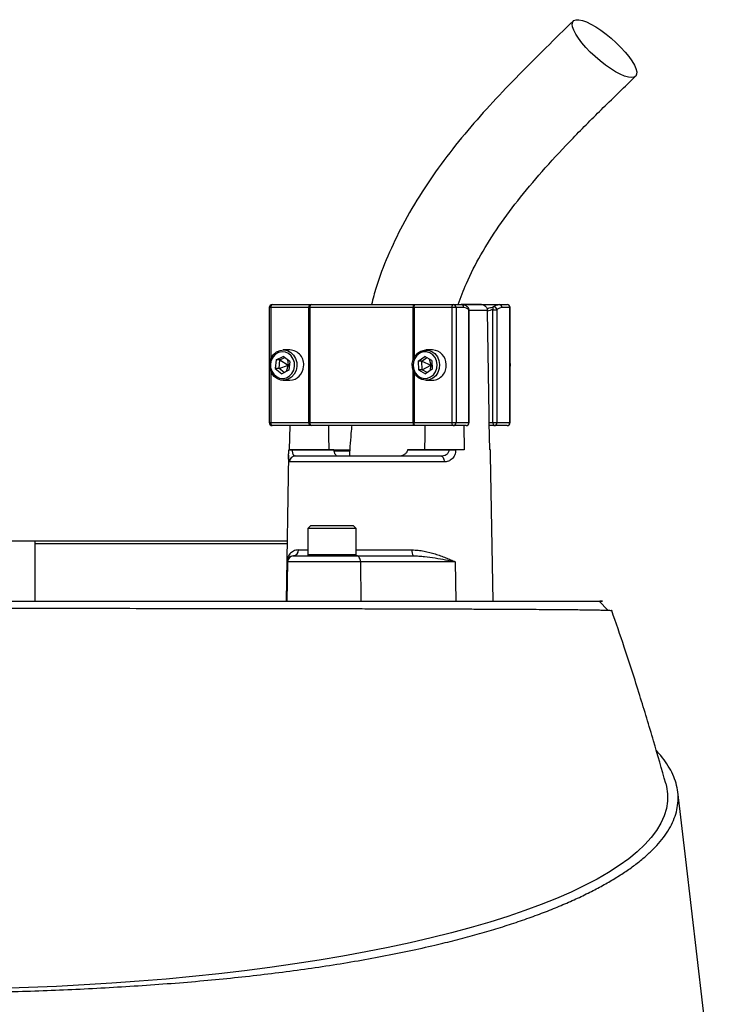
# Model space of a CAD drawing. Header units: millimetres. Extents: x 2379 to 4557, y 1046 to 5834.
# Tile 7 of 8: x 3687 to 4146, y 4688 to 5338. Entities that reach past the tile are written whole.
import ezdxf

# ---------------------------------------------------------------- set-up
doc = ezdxf.new("R2010")
doc.units = ezdxf.units.MM
doc.header["$LTSCALE"] = 2

msp = doc.modelspace()

# ---------------------------------------------------------------- linework, layer by layer
at = {"color": 7, "linetype": 'Continuous', "lineweight": 25}
for p, q in [((3853.81, 5150.1), (3878.9, 5150.1)), ((3878.9, 5150.1), (3879.93, 5150.1)), ((3879.93, 5150.1), (3947.16, 5150.1)), ((3947.16, 5150.1), (3948.35, 5150.1)), ((3948.35, 5150.1), (3973.44, 5150.1)), ((3973.44, 5150.1), (3978.56, 5150.1)), ((3978.67, 5150.1), (4003.83, 5150.1)), ((3992.14, 5150.1), (3978.81, 5150.1)), ((4003.83, 5150.1), (4008.94, 5150.1)), ((3851.81, 5148.1), (3851.81, 5072.1)), ((3878.06, 5148.1), (3852.97, 5148.1)), ((3878.57, 5148.1), (3878.06, 5148.1)), ((3878.06, 5072.1), (3878.06, 5148.1)), ((3946.91, 5148.1), (3878.57, 5148.1)), ((3878.57, 5148.1), (3878.57, 5072.1)), ((3947.51, 5148.1), (3946.91, 5148.1)), ((3972.6, 5148.1), (3947.51, 5148.1)), ((3975.26, 5148.1), (3972.6, 5148.1)), ((3972.6, 5072.1), (3972.6, 5148.1)), ((3975.26, 5148.1), (3975.26, 5072.1)), ((3980.37, 5148.1), (3975.26, 5148.1)), ((3983.71, 5072.1), (3983.71, 5146.7)), ((3983.9, 5072.1), (3983.9, 5146.7)), ((3995.96, 5145.76), (3995.95, 5146.17)), ((3999.65, 5072.1), (3999.65, 5146.7)), ((3999.65, 5146.7), (4002.3, 5146.7)), ((4002.3, 5146.7), (4002.3, 5072.1)), ((4010.76, 5148.1), (4005.64, 5148.1)), ((4010.76, 5072.1), (4010.76, 5148.1)), ((4010.94, 5072.1), (4010.94, 5148.1)), ((3865.44, 5120.1), (3861.09, 5120.1)), ((3959.7, 5120.1), (3955.35, 5120.1)), ((3856.34, 5113.48), (3855.81, 5107.74)), ((3856.34, 5113.48), (3861.12, 5115.85)), ((3858.88, 5113.48), (3856.34, 5113.48)), ((3858.34, 5107.74), (3858.88, 5113.48)), ((3858.88, 5113.48), (3862.09, 5115.07)), ((3858.88, 5113.48), (3864.34, 5110.1)), ((3865.36, 5112.47), (3861.12, 5115.85)), ((3863.92, 5113.61), (3864.34, 5110.1)), ((3865.36, 5112.47), (3864.83, 5106.72)), ((3950.21, 5112.79), (3954.63, 5115.87)), ((3950.21, 5112.79), (3950.42, 5107.02)), ((3952.74, 5112.79), (3950.21, 5112.79)), ((3952.74, 5112.79), (3956.02, 5115.07)), ((3952.95, 5107.02), (3952.74, 5112.79)), ((3952.74, 5112.79), (3958.6, 5110.1)), ((3959.26, 5113.19), (3954.63, 5115.87)), ((3957.59, 5114.16), (3958.6, 5110.1)), ((3959.26, 5113.19), (3959.47, 5107.42)), ((4011.31, 5110.34), (4010.94, 5112.29)), ((3855.81, 5107.74), (3860.05, 5104.36)), ((3858.34, 5107.74), (3855.81, 5107.74)), ((3858.34, 5107.74), (3864.34, 5110.1)), ((3861.62, 5105.13), (3858.34, 5107.74)), ((3864.83, 5106.72), (3860.05, 5104.36)), ((3864.34, 5110.1), (3863.04, 5105.84)), ((3864.34, 5110.1), (3865.19, 5110.67)), ((3864.34, 5110.1), (3865.06, 5109.29)), ((3950.42, 5107.02), (3955.05, 5104.33)), ((3952.95, 5107.02), (3950.42, 5107.02)), ((3952.95, 5107.02), (3958.6, 5110.1)), ((3956.2, 5105.14), (3952.95, 5107.02)), ((3959.47, 5107.42), (3955.05, 5104.33)), ((3958.6, 5110.1), (3957.94, 5106.35)), ((3958.6, 5110.1), (3959.35, 5110.83)), ((3958.6, 5110.1), (3959.4, 5109.47)), ((3861.09, 5100.1), (3865.44, 5100.1)), ((3955.35, 5100.1), (3959.7, 5100.1)), ((3852.97, 5072.1), (3878.06, 5072.1)), ((3878.06, 5072.1), (3878.57, 5072.1)), ((3878.57, 5072.1), (3946.91, 5072.1)), ((3946.91, 5072.1), (3947.51, 5072.1)), ((3947.51, 5072.1), (3972.6, 5072.1)), ((3972.6, 5072.1), (3975.26, 5072.1)), ((3975.26, 5072.1), (3983.71, 5072.1)), ((3997.48, 5054.1), (3997.18, 5072.1)), ((3997.18, 5072.1), (3999.65, 5072.1)), ((3999.65, 5072.1), (4002.3, 5072.1)), ((4002.3, 5072.1), (4010.76, 5072.1)), ((3878.9, 5070.1), (3853.81, 5070.1)), ((3865.28, 5054.1), (3865.55, 5070.1)), ((3879.93, 5070.1), (3878.9, 5070.1)), ((3947.16, 5070.1), (3879.93, 5070.1)), ((3948.35, 5070.1), (3947.16, 5070.1)), ((3973.44, 5070.1), (3948.35, 5070.1)), ((3981.9, 5070.1), (3973.44, 5070.1)), ((3980.31, 5070.1), (3980.57, 5054.1)), ((4000.49, 5070.1), (3997.21, 5070.1)), ((4008.94, 5070.1), (4000.49, 5070.1)), ((3864.71, 5054.1), (3864.71, 5054.03)), ((3867.02, 5054.1), (3867.02, 5054.03)), ((3894.43, 5054.1), (3867.02, 5054.1)), ((3867.02, 5054.03), (3894.44, 5054.03)), ((3904.79, 5053.36), (3894.26, 5053.36)), ((3894.43, 5054.1), (3894.44, 5054.03)), ((3943.24, 5054.03), (3943.24, 5054.1)), ((3970.66, 5054.1), (3943.24, 5054.1)), ((3943.24, 5054.03), (3970.66, 5054.03)), ((3970.66, 5054.03), (3970.66, 5054.1)), ((3974.96, 5054.1), (3974.96, 5054.03)), ((3980.57, 5054.1), (3974.96, 5054.1)), ((3998.05, 5054.1), (3997.48, 5054.1)), ((3998.05, 5054.03), (3998.05, 5054.1)), ((3998.05, 5054.03), (3998.05, 5054.1)), ((3864.64, 5050.66), (3862.96, 4954.1)), ((3967.36, 5046.17), (3865.12, 5046.17)), ((3869.09, 5050.1), (3965.2, 5050.1)), ((3896.37, 5050.35), (3896.37, 5050.1)), ((3905.88, 5050.35), (3905.88, 5050.1)), ((3907.69, 5050.35), (3907.69, 5050.1)), ((3999.8, 4954.1), (3998.11, 5050.66)), ((3879.34, 5004.1), (3877.34, 5002.1)), ((3877.34, 5002.1), (3877.34, 4984.9)), ((3886.58, 5002.1), (3877.34, 5002.1)), ((3879.34, 5004.1), (3887.43, 5004.1)), ((3909.34, 5002.1), (3886.58, 5002.1)), ((3887.43, 5004.1), (3907.34, 5004.1)), ((3909.34, 5002.1), (3907.34, 5004.1)), ((3909.34, 4984.9), (3909.34, 5002.1)), ((3576.93, 4994.1), (3696.93, 4994.1)), ((3696.93, 4994.1), (3696.93, 4954.1)), ((3696.93, 4994.1), (3863.66, 4994.1)), ((3863.62, 4992.1), (3696.93, 4992.1)), ((3867.62, 4984.1), (3867.94, 4984.1)), ((3867.94, 4984.1), (3909.55, 4984.1)), ((3909.55, 4984.1), (3947.01, 4984.1)), ((3863.41, 4980.17), (3862.96, 4954.1)), ((3863.94, 4980.17), (3863.41, 4980.17)), ((3863.94, 4980.17), (3863.48, 4954.1)), ((3912.1, 4980.17), (3863.94, 4980.17)), ((3912.1, 4980.17), (3912.39, 4954.1)), ((3974.73, 4980.17), (3912.1, 4980.17)), ((3974.73, 4980.17), (3975.02, 4954.1)), ((4075.56, 4948.22), (4069.71, 4954.1))]:
    msp.add_line(p, q, dxfattribs=at)
at = {"color": 8, "linetype": 'Continuous', "lineweight": 25}
for p, q in [((3852.97, 5148.1), (3851.81, 5148.1)), ((3852.97, 5148.1), (3852.97, 5114.54)), ((3946.91, 5113.77), (3946.91, 5148.1)), ((3947.51, 5148.1), (3947.51, 5115.12)), ((3983.71, 5146.7), (3983.9, 5146.7)), ((3995.95, 5146.17), (3983.9, 5146.17)), ((4010.94, 5148.1), (4010.76, 5148.1)), ((3852.97, 5105.67), (3852.97, 5072.1)), ((3946.91, 5072.1), (3946.91, 5106.44)), ((3947.51, 5105.08), (3947.51, 5072.1)), ((3851.81, 5072.1), (3852.97, 5072.1)), ((3983.71, 5072.1), (3983.9, 5072.1)), ((4010.76, 5072.1), (4010.94, 5072.1)), ((3894.43, 5054.03), (3904.85, 5054.03)), ((3871.17, 4988.03), (3877.34, 4988.03)), ((3909.34, 4988.03), (3946.14, 4988.03)), ((3877.34, 4984.9), (3886.58, 4984.9)), ((3886.58, 4984.9), (3909.34, 4984.9))]:
    msp.add_line(p, q, dxfattribs=at)
at = {"color": 7, "linetype": 'Continuous', "lineweight": 25, "flags": 128}
for points in [[(4091.22, 5299.99), (4089.12, 5300.24), (4086.62, 5300.98), (4083.77, 5302.18), (4080.65, 5303.83), (4077.34, 5305.87), (4073.92, 5308.26), (4070.49, 5310.93), (4067.14, 5313.81), (4063.94, 5316.82), (4060.99, 5319.9), (4058.35, 5322.96), (4056.11, 5325.92), (4054.31, 5328.7), (4053, 5331.24), (4052.22, 5333.46), (4051.98, 5335.31), (4052.3, 5336.74), (4053.16, 5337.71), (4054.55, 5338.21), (4056.42, 5338.21), (4058.73, 5337.71), (4061.41, 5336.74), (4064.41, 5335.31), (4067.63, 5333.46), (4071.01, 5331.24), (4074.44, 5328.7), (4077.84, 5325.92), (4081.13, 5322.96), (4084.21, 5319.9), (4087.02, 5316.82), (4089.46, 5313.81), (4091.49, 5310.93), (4093.05, 5308.26), (4094.1, 5305.87), (4094.61, 5303.83), (4094.57, 5302.18), (4093.98, 5300.98), (4092.85, 5300.24), (4091.22, 5299.99)], [(3852.97, 5148.1), (3852.98, 5148.49), (3853.03, 5148.87), (3853.11, 5149.21), (3853.21, 5149.52), (3853.34, 5149.77), (3853.49, 5149.95), (3853.65, 5150.07), (3853.81, 5150.1)], [(3878.06, 5148.1), (3878.07, 5148.49), (3878.12, 5148.87), (3878.2, 5149.21), (3878.31, 5149.52), (3878.43, 5149.77), (3878.58, 5149.95), (3878.74, 5150.07), (3878.9, 5150.1)], [(3947.51, 5148.1), (3947.52, 5148.49), (3947.57, 5148.87), (3947.65, 5149.21), (3947.76, 5149.52), (3947.88, 5149.77), (3948.03, 5149.95), (3948.19, 5150.07), (3948.35, 5150.1)], [(3972.6, 5148.1), (3972.62, 5148.49), (3972.66, 5148.87), (3972.74, 5149.21), (3972.85, 5149.52), (3972.98, 5149.77), (3973.12, 5149.95), (3973.28, 5150.07), (3973.44, 5150.1)], [(3997.18, 5072.1), (3997.09, 5077.34), (3995.96, 5145.76)], [(3870.11, 5109.08), (3869.52, 5106.44), (3868.31, 5104.06), (3866.57, 5102.14), (3864.42, 5100.8), (3862.02, 5100.16), (3859.55, 5100.25), (3857.2, 5101.07), (3855.14, 5102.56), (3853.51, 5104.62), (3852.45, 5107.08), (3852.03, 5109.76), (3852.28, 5112.47), (3853.19, 5115), (3854.68, 5117.17), (3856.65, 5118.82), (3858.94, 5119.82), (3861.4, 5120.1), (3863.83, 5119.64), (3866.06, 5118.47), (3867.92, 5116.68), (3869.27, 5114.4), (3870.02, 5111.81), (3870.11, 5109.08)], [(3868.52, 5109.21), (3868.43, 5111.71), (3867.7, 5114.08), (3866.39, 5116.13), (3864.62, 5117.69), (3862.52, 5118.64), (3860.26, 5118.9), (3858.03, 5118.44), (3856, 5117.31), (3854.35, 5115.59), (3853.2, 5113.43), (3852.65, 5111), (3852.74, 5108.5), (3853.47, 5106.13), (3854.77, 5104.07), (3856.55, 5102.51), (3858.65, 5101.57), (3860.91, 5101.31), (3863.14, 5101.77), (3865.16, 5102.9), (3866.82, 5104.62), (3867.97, 5106.78), (3868.52, 5109.21)], [(3964.4, 5110.5), (3964.16, 5107.79), (3963.27, 5105.25), (3961.79, 5103.07), (3959.83, 5101.41), (3957.54, 5100.4), (3955.09, 5100.11), (3952.65, 5100.56), (3950.42, 5101.71), (3948.55, 5103.49), (3947.18, 5105.76), (3946.42, 5108.35), (3946.33, 5111.07), (3946.9, 5113.72), (3948.1, 5116.1), (3949.83, 5118.04), (3951.98, 5119.39), (3954.37, 5120.05), (3956.84, 5119.97), (3959.19, 5119.16), (3961.27, 5117.68), (3962.9, 5115.63), (3963.97, 5113.18), (3964.4, 5110.5)], [(3962.81, 5110.45), (3962.4, 5112.91), (3961.37, 5115.15), (3959.82, 5116.98), (3957.86, 5118.25), (3955.66, 5118.86), (3953.39, 5118.76), (3951.24, 5117.96), (3949.38, 5116.52), (3947.97, 5114.56), (3947.1, 5112.25), (3946.87, 5109.76), (3947.28, 5107.29), (3948.31, 5105.06), (3949.86, 5103.23), (3951.82, 5101.96), (3954.02, 5101.35), (3956.29, 5101.45), (3958.44, 5102.25), (3960.3, 5103.69), (3961.71, 5105.64), (3962.58, 5107.96), (3962.81, 5110.45)], [(4010.94, 5107.92), (4011.06, 5108.28), (4011.31, 5110.34)], [(3853.81, 5070.1), (3853.65, 5070.14), (3853.49, 5070.26), (3853.34, 5070.44), (3853.21, 5070.69), (3853.11, 5070.99), (3853.03, 5071.34), (3852.98, 5071.71), (3852.97, 5072.1)], [(3878.9, 5070.1), (3878.74, 5070.14), (3878.58, 5070.26), (3878.43, 5070.44), (3878.31, 5070.69), (3878.2, 5070.99), (3878.12, 5071.34), (3878.07, 5071.71), (3878.06, 5072.1)], [(3948.35, 5070.1), (3948.19, 5070.14), (3948.03, 5070.26), (3947.88, 5070.44), (3947.76, 5070.69), (3947.65, 5070.99), (3947.57, 5071.34), (3947.52, 5071.71), (3947.51, 5072.1)], [(3973.44, 5070.1), (3973.28, 5070.14), (3973.12, 5070.26), (3972.98, 5070.44), (3972.85, 5070.69), (3972.74, 5070.99), (3972.66, 5071.34), (3972.62, 5071.71), (3972.6, 5072.1)], [(3999.65, 5072.1), (3999.66, 5071.71), (3999.71, 5071.34), (3999.79, 5070.99), (3999.89, 5070.69), (4000.02, 5070.44), (4000.17, 5070.26), (4000.33, 5070.14), (4000.49, 5070.1)], [(3891.46, 5054.1), (3891.28, 5063.63), (3891.17, 5070.1)], [(3954.69, 5070.1), (3954.57, 5063.63), (3954.39, 5054.1)], [(3965.2, 5050.1), (3965.62, 5050.03), (3966.02, 5049.81), (3966.39, 5049.44), (3966.71, 5048.96), (3966.98, 5048.36), (3967.18, 5047.68), (3967.31, 5046.94), (3967.36, 5046.17)], [(3912.1, 4980.17), (3912.04, 4980.94), (3911.89, 4981.68), (3911.65, 4982.36), (3911.34, 4982.96), (3910.95, 4983.44), (3910.51, 4983.81), (3910.04, 4984.03), (3909.55, 4984.1)], [(4113.79, 4833.72), (4114.27, 4831.77), (4114.97, 4826.93), (4114.95, 4822.09), (4114.21, 4817.25), (4112.77, 4812.43), (4110.61, 4807.62), (4107.75, 4802.84), (4104.19, 4798.09), (4099.92, 4793.38), (4094.97, 4788.71), (4089.33, 4784.1), (4083.02, 4779.54), (4076.04, 4775.05), (4068.4, 4770.64), (4060.11, 4766.3), (4051.2, 4762.04), (4041.66, 4757.88), (4031.52, 4753.82), (4020.78, 4749.86), (4009.47, 4746), (3997.6, 4742.26), (3985.18, 4738.64), (3972.24, 4735.15), (3958.8, 4731.79), (3944.87, 4728.56), (3930.47, 4725.47), (3915.63, 4722.53), (3900.37, 4719.73), (3884.7, 4717.09), (3868.66, 4714.61), (3852.26, 4712.28), (3835.54, 4710.12), (3818.5, 4708.12), (3801.19, 4706.3), (3783.61, 4704.65), (3765.81, 4703.17), (3747.8, 4701.87), (3729.61, 4700.74), (3711.27, 4699.8), (3692.81, 4699.04), (3674.25, 4698.46)], [(4145.89, 4622.95), (4127, 4783.52), (4121.74, 4828.18)]]:
    msp.add_lwpolyline(points, dxfattribs=at)
at = {"color": 7, "linetype": 'Continuous', "lineweight": 25}
for centre, radius, start, end in [((3853.81, 5148.1), 2, 90, 180), ((3880.33, 5148.37), 1.78, 102.89245, 188.71961), ((3951.09, 5148.6), 4.21, 158.99408, 186.71892), ((3973.35, 5148.19), 1.91, 357.32466, 87.04786), ((3978.46, 5148.19), 1.91, 357.32466, 87.04786), ((4003.73, 5148.19), 1.91, 357.32466, 87.04786), ((4008.94, 5148.1), 2, 0, 90), ((4008.85, 5148.19), 1.91, 357.32466, 87.04786), ((3981.9, 5146.7), 2, 0, 49.0149), ((4001.86, 5147.37), 2.31, 149.53695, 196.88097), ((4000.15, 5146.39), 2.18, 8.25723, 97.53663), ((3865.06, 5110.59), 9.52, 350.91772, 87.6609), ((3959.27, 5110.62), 9.49, 359.25818, 87.37484), ((3865.06, 5109.5), 9.4, 272.31019, 357.46513), ((3959.19, 5109.69), 9.6, 273.03644, 4.84278), ((3853.81, 5072.1), 2, 180, 270), ((3880.33, 5071.83), 1.78, 171.28039, 257.10755), ((3951.09, 5071.61), 4.21, 173.28108, 201.00592), ((3973.35, 5072.01), 1.91, 272.95214, 2.67534), ((3981.9, 5072.1), 2, 270, 0), ((3981.8, 5072.01), 1.91, 272.95214, 2.67534), ((4000.39, 5072.01), 1.91, 272.95214, 2.67534), ((4008.94, 5072.1), 2, 270, 0), ((4008.85, 5072.01), 1.91, 272.95214, 2.67534), ((3865.86, 5014.01), 40.04, 88.34797, 91.65203), ((3972.81, 4883.21), 170.84, 89.27819, 90.72181), ((3869.11, 5046.12), 3.98, 90.23629, 179.24547), ((3867.39, 4987.88), 3.79, 273.53477, 2.28683), ((3951.29, 4987.11), 5.23, 169.83929, 215.14127), ((3867.94, 4980.1), 4, 90.00058, 179.00061), ((3878.14, 4984.9), 0.8, 180, 270), ((3908.54, 4984.9), 0.8, 270, 0)]:
    msp.add_arc(centre, radius, start, end, dxfattribs=at)
at = {"color": 8, "linetype": 'Continuous', "lineweight": 25}
msp.add_arc((3982.12, 5147.01), 1.62, 348.91779, 46.96304, dxfattribs=at)
at = {"color": 7, "linetype": 'Continuous', "lineweight": 25}
for points, knots in [([(4052.79, 5337.41), (4046.72, 5331.52), (4034.65, 5319.81), (4016.82, 5302.05), (3999.5, 5283.92), (3982.82, 5265.18), (3967.05, 5245.5), (3952.52, 5224.64), (3940.1, 5203.51), (3930.02, 5182.37), (3923.22, 5164.83), (3920.35, 5153.87), (3919.37, 5150.1)], [0, 0, 0, 0, 0.1105599, 0.2199285, 0.3286808, 0.4372754, 0.5458153, 0.6545711, 0.7635883, 0.8581807, 0.9512739, 1, 1, 1, 1]), ([(3976.67, 5150.1), (3978.4, 5154.77), (3982.62, 5166.11), (3991.66, 5183.44), (4003.65, 5202.46), (4017.97, 5221.58), (4034.42, 5240.9), (4052.8, 5260.5), (4072.82, 5280.52), (4086.73, 5293.96), (4093.85, 5300.85)], [0, 0, 0, 0, 0.0752554, 0.1829119, 0.2980127, 0.4214492, 0.553629, 0.6944788, 0.8435376, 1, 1, 1, 1]), ([(3983.18, 5148.14), (3982.9, 5148.41), (3982.09, 5149.17), (3980.57, 5149.82), (3979.26, 5150.15), (3978.6, 5150.1), (3978.56, 5150.09)], [0, 0, 0, 0, 0.212655, 0.604202, 0.97502, 1, 1, 1, 1]), ([(3992.05, 5150.1), (3992.53, 5150.11), (3993.03, 5150.02), (3993.94, 5149.66), (3994.38, 5149.38), (3994.92, 5148.84), (3995.09, 5148.64), (3995.39, 5148.21), (3995.51, 5147.98), (3995.72, 5147.49), (3995.8, 5147.23), (3995.91, 5146.71), (3995.94, 5146.44), (3995.95, 5146.17)], [0, 0, 0, 0, 0.25, 0.25, 0.5, 0.5, 0.625, 0.625, 0.75, 0.75, 0.875, 0.875, 1, 1, 1, 1]), ([(3999.87, 5148.55), (4000.51, 5149.07), (4001.16, 5149.45), (4002.48, 5149.97), (4003.15, 5150.1), (4003.83, 5150.1)], [0, 0, 0, 0, 0.5, 0.5, 1, 1, 1, 1]), ([(3983.71, 5146.7), (3983.17, 5147.17), (3982.62, 5147.52), (3981.51, 5147.98), (3980.94, 5148.1), (3980.37, 5148.1)], [0, 0, 0, 0, 0.5, 0.5, 1, 1, 1, 1]), ([(4005.64, 5148.1), (4005.07, 5148.1), (4004.5, 5147.98), (4003.39, 5147.52), (4002.84, 5147.17), (4002.3, 5146.7)], [0, 0, 0, 0, 0.5, 0.5, 1, 1, 1, 1]), ([(3906.34, 5070.1), (3906.23, 5069), (3905.56, 5062.34), (3905.12, 5055.67), (3904.76, 5050.1)], [0, 0, 0, 0, 0.16646, 1, 1, 1, 1]), ([(3864.64, 5050.66), (3864.64, 5050.69), (3864.65, 5051.39), (3864.68, 5052.65), (3864.7, 5053.78), (3864.71, 5054.03)], [0, 0, 0, 0, 0.033809, 0.784101, 1, 1, 1, 1]), ([(3864.71, 5054.1), (3864.7, 5054.1), (3864.75, 5054.1), (3864.96, 5054.1), (3865.12, 5054.1), (3865.52, 5054.1), (3865.77, 5054.1), (3866.34, 5054.1), (3866.67, 5054.1), (3867.02, 5054.1)], [0, 0, 0, 0, 0.25, 0.25, 0.5, 0.5, 0.75, 0.75, 1, 1, 1, 1]), ([(3867.02, 5054.03), (3867.01, 5053.71), (3867.01, 5053.38), (3867.06, 5052.77), (3867.1, 5052.48), (3867.2, 5051.95), (3867.26, 5051.71), (3867.42, 5051.29), (3867.5, 5051.11), (3867.7, 5050.8), (3867.8, 5050.67), (3868.02, 5050.45), (3868.15, 5050.36), (3868.52, 5050.16), (3868.8, 5050.1), (3869.09, 5050.1)], [0, 0, 0, 0, 0.125, 0.125, 0.25, 0.25, 0.375, 0.375, 0.5, 0.5, 0.625, 0.625, 0.75, 0.75, 1, 1, 1, 1]), ([(3894.57, 5053.36), (3894.6, 5053.05), (3894.66, 5052.75), (3894.8, 5052.22), (3894.89, 5051.97), (3895.19, 5051.33), (3895.44, 5051), (3895.98, 5050.52), (3896.28, 5050.35), (3896.91, 5050.15), (3897.24, 5050.1), (3897.58, 5050.1)], [0, 0, 0, 0, 0.125, 0.125, 0.25, 0.25, 0.5, 0.5, 0.75, 0.75, 1, 1, 1, 1]), ([(3936.71, 5050.1), (3937.35, 5050.1), (3937.98, 5050.15), (3939.22, 5050.35), (3939.83, 5050.51), (3940.72, 5050.87), (3941, 5051.02), (3941.54, 5051.35), (3941.8, 5051.54), (3942.27, 5051.97), (3942.47, 5052.21), (3942.82, 5052.75), (3942.96, 5053.05), (3943.05, 5053.36)], [0, 0, 0, 0, 0.25, 0.25, 0.5, 0.5, 0.625, 0.625, 0.75, 0.75, 0.875, 0.875, 1, 1, 1, 1]), ([(3965.2, 5050.1), (3965.83, 5050.1), (3966.45, 5050.16), (3967.67, 5050.43), (3968.25, 5050.64), (3969.05, 5051.12), (3969.3, 5051.3), (3969.75, 5051.72), (3969.96, 5051.96), (3970.3, 5052.48), (3970.43, 5052.77), (3970.61, 5053.38), (3970.66, 5053.71), (3970.66, 5054.03)], [0, 0, 0, 0, 0.25, 0.25, 0.5, 0.5, 0.625, 0.625, 0.75, 0.75, 0.875, 0.875, 1, 1, 1, 1]), ([(3974.96, 5054.03), (3974.96, 5053.45), (3974.91, 5052.89), (3974.7, 5051.78), (3974.54, 5051.24), (3974.13, 5050.24), (3973.88, 5049.77), (3973.29, 5048.91), (3972.97, 5048.52), (3972.25, 5047.84), (3971.86, 5047.54), (3971.04, 5047.03), (3970.61, 5046.82), (3969.72, 5046.49), (3969.26, 5046.37), (3968.32, 5046.21), (3967.84, 5046.17), (3967.36, 5046.17)], [0, 0, 0, 0, 0.125, 0.125, 0.25, 0.25, 0.375, 0.375, 0.5, 0.5, 0.625, 0.625, 0.75, 0.75, 0.875, 0.875, 1, 1, 1, 1]), ([(3970.66, 5054.1), (3971.01, 5054.1), (3971.37, 5054.1), (3972.13, 5054.1), (3972.51, 5054.1), (3973.27, 5054.1), (3973.65, 5054.1), (3974.34, 5054.1), (3974.67, 5054.1), (3974.96, 5054.1)], [0, 0, 0, 0, 0.25, 0.25, 0.5, 0.5, 0.75, 0.75, 1, 1, 1, 1]), ([(3998.11, 5050.66), (3998.11, 5050.69), (3998.11, 5051.39), (3998.07, 5052.65), (3998.05, 5053.78), (3998.05, 5054.03)], [0, 0, 0, 0, 0.033809, 0.784101, 1, 1, 1, 1]), ([(3871.17, 4988.03), (3870.53, 4988.03), (3869.93, 4987.95), (3868.82, 4987.67), (3868.3, 4987.47), (3867.34, 4986.99), (3866.9, 4986.7), (3866.1, 4986.06), (3865.74, 4985.71), (3864.78, 4984.6), (3864.3, 4983.76), (3863.8, 4982.45), (3863.67, 4982.01), (3863.53, 4981.32), (3863.49, 4981.09), (3863.45, 4980.75), (3863.44, 4980.63), (3863.42, 4980.4), (3863.42, 4980.29), (3863.41, 4980.17)], [0, 0, 0, 0, 0.125, 0.125, 0.25, 0.25, 0.375, 0.375, 0.5, 0.5, 0.75, 0.75, 0.875, 0.875, 0.9375, 0.9375, 0.96875, 0.96875, 1, 1, 1, 1]), ([(3946.14, 4988.03), (3947.5, 4988.03), (3948.86, 4987.95), (3951.5, 4987.67), (3952.8, 4987.47), (3956.63, 4986.74), (3959.1, 4986.09), (3962.69, 4984.97), (3963.87, 4984.57), (3966.17, 4983.75), (3967.29, 4983.32), (3969.5, 4982.45), (3970.57, 4982), (3972.16, 4981.32), (3972.68, 4981.09), (3973.71, 4980.63), (3974.22, 4980.41), (3974.73, 4980.17)], [0, 0, 0, 0, 0.125, 0.125, 0.25, 0.25, 0.5, 0.5, 0.625, 0.625, 0.75, 0.75, 0.875, 0.875, 0.9375, 0.9375, 1, 1, 1, 1]), ([(3867.62, 4984.1), (3866.92, 4984.1), (3866.31, 4983.94), (3865.28, 4983.44), (3864.86, 4983.11), (3864.17, 4982.37), (3863.91, 4981.95), (3863.63, 4981.3), (3863.56, 4981.08), (3863.46, 4980.63), (3863.43, 4980.4), (3863.41, 4980.17)], [0, 0, 0, 0, 0.25, 0.25, 0.5, 0.5, 0.75, 0.75, 0.875, 0.875, 1, 1, 1, 1]), ([(3947.01, 4984.1), (3948.27, 4984.1), (3949.52, 4984.06), (3951.98, 4983.91), (3953.19, 4983.81), (3956.8, 4983.44), (3959.16, 4983.11), (3963.78, 4982.37), (3966.04, 4981.95), (3970.46, 4981.08), (3972.61, 4980.63), (3974.73, 4980.17)], [0, 0, 0, 0, 0.125, 0.125, 0.25, 0.25, 0.5, 0.5, 0.75, 0.75, 1, 1, 1, 1]), ([(3636.95, 4954.1), (3647.93, 4954.1), (3669.86, 4954.1), (3702.52, 4954.1), (3734.74, 4954.1), (3766.4, 4954.1), (3797.3, 4954.1), (3827.2, 4954.1), (3855.91, 4954.1), (3883.3, 4954.1), (3909.26, 4954.1), (3933.67, 4954.1), (3956.41, 4954.1), (3977.36, 4954.1), (3996.44, 4954.1), (4013.53, 4954.1), (4028.54, 4954.1), (4041.41, 4954.1), (4052.09, 4954.1), (4060.57, 4954.1), (4066.8, 4954.1), (4070.78, 4954.1), (4072.31, 4954.1), (4072.14, 4954.1), (4070.64, 4954.1), (4070.22, 4954.1)], [0, 0, 0, 0, 0.044564, 0.089036, 0.133674, 0.178292, 0.223049, 0.26789, 0.312465, 0.356993, 0.40172, 0.446352, 0.490955, 0.535766, 0.580458, 0.625264, 0.670114, 0.714609, 0.759227, 0.803892, 0.84862, 0.893254, 0.938011, 0.982614, 1, 1, 1, 1]), ([(3636.95, 4949.5), (3648.28, 4949.5), (3671, 4949.5), (3705.04, 4949.49), (3738.94, 4949.47), (3772.07, 4949.45), (3804.09, 4949.42), (3834.97, 4949.38), (3864.89, 4949.35), (3889.08, 4949.3), (3907.97, 4949.25), (3922.1, 4949.22), (3935.75, 4949.18), (3949, 4949.15), (3961.77, 4949.11), (3974.06, 4949.06), (3985.76, 4949.02), (3996.83, 4948.97), (4007.22, 4948.92), (4016.96, 4948.87), (4026.03, 4948.82), (4034.49, 4948.76), (4042.28, 4948.7), (4049.39, 4948.64), (4055.75, 4948.58), (4061.33, 4948.51), (4066.12, 4948.44), (4070.13, 4948.36), (4073.35, 4948.29), (4075.8, 4948.21), (4077.39, 4948.13), (4078.16, 4948.06), (4078.08, 4948.02), (4078.06, 4948.01)], [0, 0, 0, 0, 0.0478859, 0.0960618, 0.1451423, 0.194532, 0.2424237, 0.2905975, 0.3396452, 0.3889886, 0.4151511, 0.4413137, 0.4676512, 0.4939887, 0.5208695, 0.5477503, 0.5748151, 0.60188, 0.6287699, 0.6556599, 0.6827289, 0.709798, 0.7374245, 0.7650512, 0.7928676, 0.8206841, 0.8483227, 0.8759613, 0.9037869, 0.9316126, 0.9600255, 0.9884383, 1, 1, 1, 1]), ([(4113.79, 4833.72), (4111.14, 4843.12), (4105.64, 4862.61), (4096.49, 4892.66), (4087.31, 4921.39), (4080.87, 4939.98), (4078.09, 4948.02)], [0, 0, 0, 0, 0.2444407, 0.5067338, 0.7867184, 1, 1, 1, 1]), ([(3166.28, 4855.48), (3165.35, 4854.48), (3162.74, 4851.7), (3159.38, 4847.06), (3156.13, 4841.58), (3153.79, 4836.05), (3152.3, 4830.44), (3151.73, 4824.79), (3152.07, 4819.09), (3153.35, 4813.37), (3155.56, 4807.71), (3158.66, 4802.13), (3162.62, 4796.61), (3167.49, 4791.13), (3173.28, 4785.65), (3180, 4780.2), (3187.68, 4774.78), (3196.25, 4769.44), (3205.63, 4764.23), (3215.73, 4759.18), (3226.54, 4754.27), (3238.2, 4749.48), (3250.81, 4744.78), (3264.38, 4740.2), (3278.97, 4735.74), (3294.45, 4731.46), (3310.11, 4727.56), (3325.74, 4724.01), (3341.26, 4720.8), (3357.37, 4717.76), (3374.18, 4714.88), (3391.62, 4712.19), (3409.72, 4709.67), (3428.31, 4707.37), (3446.66, 4705.35), (3464.63, 4703.61), (3482.19, 4702.11), (3500.01, 4700.8), (3524.17, 4699.23), (3548.66, 4697.88), (3573.5, 4696.87), (3593.42, 4696.27), (3614.58, 4695.88), (3636.75, 4695.74), (3658.74, 4695.87), (3680.58, 4696.26), (3702.37, 4696.93), (3724.25, 4697.86), (3746.12, 4699.03), (3768.02, 4700.4), (3789.77, 4701.96), (3810.9, 4703.75), (3831.31, 4705.78), (3851.04, 4708.02), (3870.4, 4710.51), (3889.51, 4713.27), (3908.25, 4716.3), (3926.61, 4719.62), (3944.36, 4723.19), (3960.43, 4726.78), (3974.86, 4730.31), (3987.8, 4733.75), (4000.21, 4737.34), (4012.15, 4741.09), (4023.57, 4744.99), (4034.47, 4749.04), (4044.77, 4753.21), (4054.5, 4757.5), (4063.66, 4761.9), (4072.24, 4766.41), (4080.19, 4771.01), (4087.54, 4775.72), (4094.24, 4780.52), (4100.28, 4785.42), (4105.61, 4790.38), (4110.37, 4795.56), (4114.43, 4800.95), (4117.73, 4806.55), (4120.12, 4812.19), (4121.6, 4817.91), (4122.15, 4823.69), (4121.72, 4829.52), (4120.32, 4835.35), (4117.98, 4841.1), (4114.72, 4846.71), (4111.3, 4851.48), (4108.59, 4854.38), (4107.58, 4855.47)], [0, 0, 0, 0, 0.00661, 0.018549, 0.030488, 0.042508, 0.054528, 0.066803, 0.079079, 0.091443, 0.103807, 0.115877, 0.127947, 0.140101, 0.152255, 0.16467, 0.177086, 0.189591, 0.202096, 0.214242, 0.226387, 0.238622, 0.250857, 0.263409, 0.27596, 0.288636, 0.301311, 0.312369, 0.323428, 0.334576, 0.345724, 0.357157, 0.36859, 0.38012, 0.39165, 0.401949, 0.412248, 0.422606, 0.432964, 0.45396, 0.464507, 0.475054, 0.48753, 0.500006, 0.512181, 0.524356, 0.536637, 0.548919, 0.561466, 0.574015, 0.586636, 0.599256, 0.61124, 0.623224, 0.635318, 0.647411, 0.659865, 0.672319, 0.684902, 0.697485, 0.70782, 0.718155, 0.728561, 0.738968, 0.749586, 0.760204, 0.770888, 0.781573, 0.792396, 0.80322, 0.814102, 0.824985, 0.836051, 0.847117, 0.858247, 0.869377, 0.88156, 0.893744, 0.906014, 0.918284, 0.930827, 0.943371, 0.956008, 0.968646, 0.980704, 0.992762, 1, 1, 1, 1])]:
    msp.add_open_spline(points, degree=3, knots=knots, dxfattribs=at)
at = {"color": 8, "linetype": 'Continuous', "lineweight": 25}
for points, knots in [([(3995.75, 5147.36), (3996.71, 5147.67), (3998.07, 5148.11), (3999.46, 5148.45), (3999.87, 5148.55)], [0, 0, 0, 0, 0.704618, 1, 1, 1, 1]), ([(3865.12, 5046.17), (3864.99, 5046.28), (3864.72, 5046.48), (3864.61, 5048.07), (3864.63, 5049.85), (3864.64, 5050.66)], [0, 0, 0, 0, 0.356433, 0.710039, 1, 1, 1, 1])]:
    msp.add_open_spline(points, degree=3, knots=knots, dxfattribs=at)
at = {"color": 7, "linetype": 'Continuous', "lineweight": 25}
for points in [[(3999.65, 5146.7), (3998.41, 5146.42), (3997.18, 5146.11), (3995.96, 5145.76)], [(3894.44, 5054.03), (3894.45, 5053.8), (3894.49, 5053.57), (3894.57, 5053.36)], [(3943.24, 5054.03), (3943.22, 5053.8), (3943.15, 5053.57), (3943.05, 5053.36)]]:
    msp.add_open_spline(points, degree=3, dxfattribs=at)

doc.saveas('drawing.dxf')
